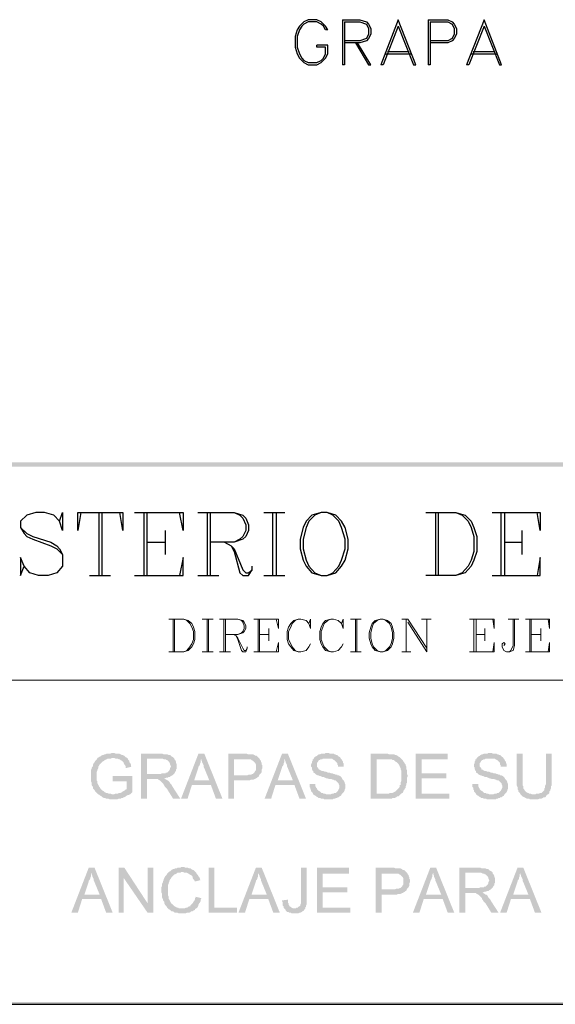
# Model space of a CAD drawing. Header units: millimetres. Extents: x 8 to 202, y 3 to 294.
# Tile 2 of 10: x 75 to 107, y 3 to 61. Entities that reach past the tile are written whole.
import ezdxf

# ---------------------------------------------------------------- set-up
doc = ezdxf.new("R2010")
doc.units = ezdxf.units.MM
doc.layers.add('DGE_CONTORNOS', color=7, linetype='Continuous', lineweight=0)
doc.layers.add('DGE_RELLENO', color=7, linetype='Continuous', lineweight=0)

msp = doc.modelspace()

# ---------------------------------------------------------------- hatches: boundary and pattern name
at = {"layer": 'DGE_RELLENO', "true_color": 0x000000}
for points in [[(23.4527, 34.8263), (23.7067, 34.5723), (201.9723, 34.8263)], [(23.7067, 34.5723), (201.9723, 34.8263), (201.8453, 34.5723)], [(80.899, 17.8929), (80.8567, 17.8929), (80.772, 17.8506), (80.5603, 17.8506), (80.4757, 17.8083), (80.4333, 17.8083), (80.3487, 17.7659), (80.3063, 17.7659), (80.2217, 17.7236), (80.1793, 17.6813), (80.137, 17.6813), (80.0947, 17.639), (80.01, 17.5966), (79.9677, 17.5119), (79.9253, 17.4696), (79.883, 17.4273), (79.8407, 17.3426), (79.7983, 17.3003), (79.756, 17.2156), (79.756, 17.131), (79.7137, 17.0886), (79.6713, 17.0039), (79.6713, 16.9616), (79.629, 16.8769), (79.629, 16.2419), (79.6713, 16.1573), (79.6713, 16.0303), (79.7137, 15.9456), (79.756, 15.9033), (79.756, 15.8186), (79.7983, 15.7763), (79.8407, 15.7339), (79.883, 15.6493), (79.9253, 15.607), (79.9677, 15.5646), (80.01, 15.5223), (80.0523, 15.4799), (80.9413, 15.4799), (80.8567, 15.4799), (80.772, 15.5223), (80.645, 15.5223), (80.5603, 15.5646), (80.518, 15.5646), (80.4333, 15.607), (80.391, 15.6493), (80.3063, 15.6916), (80.264, 15.7339), (80.2217, 15.7763), (80.1793, 15.8186), (80.137, 15.9033), (80.0947, 15.9456), (80.0947, 15.988), (80.0523, 16.0303), (80.01, 16.115), (80.01, 16.2419), (79.9677, 16.2843), (79.9677, 16.7923), (80.01, 16.8769), (80.01, 16.9193), (80.0523, 17.0039), (80.0523, 17.0886), (80.0947, 17.131), (80.137, 17.2156), (80.1793, 17.2579), (80.2217, 17.3003), (80.264, 17.3426), (80.3063, 17.3849), (80.391, 17.4273), (80.4333, 17.4696), (80.518, 17.5119), (80.5603, 17.5119), (80.6027, 17.5543), (80.772, 17.5543), (80.8567, 17.5966), (81.7457, 17.5966), (81.661, 17.639), (81.6187, 17.6813), (81.5763, 17.7236), (81.4917, 17.7659), (81.407, 17.7659), (81.407, 17.8083), (81.3647, 17.8083), (81.28, 17.8506), (81.0683, 17.8506), (80.9837, 17.8929)], [(83.693, 17.8506), (82.55, 17.8506), (82.55, 15.2259), (82.8887, 15.2259), (82.8887, 16.3689), (83.2697, 16.3689), (83.9047, 16.4113), (83.947, 16.4113), (84.0317, 16.4536), (84.1163, 16.4536), (84.1587, 16.4959), (84.2433, 16.4959), (84.2857, 16.5383), (84.3703, 16.5806), (84.4127, 16.623), (84.455, 16.6653), (82.8887, 16.6653), (82.8887, 17.5543), (83.693, 17.5543), (84.455, 17.5966), (84.4127, 17.639), (84.328, 17.6813), (84.2857, 17.7236), (84.2433, 17.7659), (84.1587, 17.7659), (84.074, 17.8083), (83.8623, 17.8083), (83.7777, 17.8506)], [(86.233, 17.8506), (85.8943, 17.8506), (84.8783, 15.2259), (85.2593, 15.2259), (85.5133, 16.0303), (86.614, 16.0303), (85.6403, 16.2843), (85.8943, 17.0463), (85.8943, 17.0886), (85.9367, 17.131), (85.979, 17.2156), (85.979, 17.2579), (86.0213, 17.3426), (86.0213, 17.4696), (86.0637, 17.5543)], [(86.233, 17.8506), (86.0637, 17.5543), (86.0637, 17.4696), (86.106, 17.3849), (86.106, 17.3426), (86.1483, 17.2579), (86.1907, 17.1733), (86.1907, 17.0886), (86.233, 17.0039), (86.5293, 16.2843), (85.6403, 16.2843), (86.614, 16.0303), (86.9103, 15.2259), (87.2913, 15.2259)], [(88.6037, 17.8506), (87.63, 17.8506), (87.63, 15.2259), (87.9687, 15.2259), (87.9687, 16.2843), (88.8577, 16.2843), (88.9423, 16.3266), (89.0693, 16.3266), (89.154, 16.3689), (89.1963, 16.3689), (89.2387, 16.4113), (89.3233, 16.4536), (89.3657, 16.4959), (89.408, 16.4959), (89.408, 16.5383), (87.9687, 16.5806), (87.9687, 17.5119), (88.646, 17.5119), (89.4503, 17.5543), (89.408, 17.5966), (89.3657, 17.639), (89.3233, 17.6813), (89.281, 17.7236), (89.1963, 17.7236), (89.154, 17.7659), (89.0693, 17.8083), (88.9847, 17.8083), (88.773, 17.8083), (88.6883, 17.8506)], [(91.1013, 17.8506), (90.7627, 17.8506), (89.7467, 15.2259), (90.1277, 15.2259), (90.3817, 16.0303), (91.4823, 16.0303), (90.5087, 16.2843), (90.7627, 17.0463), (90.7627, 17.0886), (90.805, 17.131), (90.8473, 17.2156), (90.8473, 17.2579), (90.8897, 17.3426), (90.8897, 17.4696), (90.932, 17.5543)], [(91.1013, 17.8506), (90.932, 17.5543), (90.932, 17.4696), (90.9743, 17.3849), (90.9743, 17.3426), (91.0167, 17.2579), (91.059, 17.1733), (91.059, 17.0886), (91.1013, 17.0039), (91.3977, 16.2843), (90.5087, 16.2843), (91.4823, 16.0303), (91.7787, 15.2259), (92.1597, 15.2259)], [(93.3873, 17.8929), (93.3027, 17.8929), (93.2603, 17.8506), (93.0487, 17.8506), (92.964, 17.8083), (92.9217, 17.8083), (92.837, 17.7659), (92.7947, 17.7236), (92.71, 17.6813), (92.6677, 17.639), (92.6253, 17.5966), (92.583, 17.5119), (92.5407, 17.5119), (92.5407, 17.4273), (92.4983, 17.3849), (92.4983, 17.3003), (92.456, 17.2156), (92.456, 17.0886), (92.4983, 17.0463), (92.4983, 16.9616), (92.5407, 16.8769), (92.5407, 16.8346), (92.583, 16.8346), (92.583, 16.7499), (92.6677, 16.7076), (92.71, 16.6653), (92.7523, 16.623), (92.837, 16.5806), (92.8793, 16.5806), (92.964, 16.5383), (93.0063, 16.5383), (93.091, 16.4959), (93.1757, 16.4959), (93.2603, 16.4536), (93.345, 16.4113), (93.3873, 16.4113), (93.5143, 16.3689), (93.6413, 16.3689), (93.726, 16.3266), (93.7683, 16.3266), (93.8107, 16.2843), (93.8953, 16.2843), (93.9377, 16.2419), (93.98, 16.1996), (94.0223, 16.1573), (94.0647, 16.115), (94.0647, 16.0726), (94.107, 15.988), (94.107, 15.8609), (94.0647, 15.7763), (94.0223, 15.6916), (93.98, 15.6493), (93.9377, 15.607), (93.8953, 15.5646), (93.8107, 15.5646), (93.7683, 15.5223), (93.6837, 15.5223), (93.599, 15.4799), (92.583, 15.4799), (92.6253, 15.4376), (92.71, 15.3953), (92.7523, 15.3529), (92.837, 15.3106), (92.8793, 15.2683), (92.964, 15.2683), (93.0487, 15.2259), (93.1757, 15.2259), (93.218, 15.1836), (93.472, 15.1836), (93.726, 15.1836), (93.7683, 15.2259), (93.853, 15.2259), (93.8953, 15.2683), (93.98, 15.2683), (93.98, 15.3106), (94.0647, 15.3106), (94.107, 15.3529), (94.1917, 15.3953), (94.234, 15.4799), (94.2763, 15.5223), (94.3187, 15.5646), (94.361, 15.607), (94.4033, 15.6916), (94.4033, 15.7339), (94.4457, 15.8186), (94.4457, 16.0726), (94.4033, 16.1573), (94.4033, 16.1996), (94.361, 16.2843), (94.3187, 16.3266), (94.2763, 16.3689), (94.234, 16.4536), (94.1917, 16.4959), (94.1493, 16.5383), (94.0647, 16.5806), (93.98, 16.5806), (93.98, 16.623), (93.8953, 16.623), (93.8107, 16.6653), (93.7683, 16.6653), (93.6837, 16.7076), (93.599, 16.7076), (93.5143, 16.7499), (93.4297, 16.7499), (93.345, 16.7923), (93.2603, 16.7923), (93.1757, 16.8346), (93.091, 16.8346), (93.0063, 16.8769), (92.964, 16.9193), (92.9217, 16.9193), (92.8793, 16.9616), (92.8793, 17.0039), (92.837, 17.0463), (92.7947, 17.0886), (92.7947, 17.3003), (92.837, 17.3426), (92.8793, 17.4273), (92.9217, 17.4696), (92.964, 17.4696), (93.0063, 17.5119), (93.091, 17.5119), (93.1333, 17.5543), (94.1917, 17.5543), (94.1493, 17.639), (94.0647, 17.6813), (94.0223, 17.7236), (93.98, 17.7659), (93.8953, 17.7659), (93.8953, 17.8083), (93.8107, 17.8083), (93.7683, 17.8506), (93.5567, 17.8506), (93.472, 17.8929)], [(96.8163, 17.8506), (95.9273, 17.8506), (95.9273, 15.2259), (97.155, 15.2259), (97.1973, 15.2683), (97.3243, 15.2683), (97.409, 15.3106), (97.4513, 15.3529), (97.536, 15.3529), (97.5783, 15.3953), (97.6207, 15.4376), (97.663, 15.4799), (97.7053, 15.5223), (96.266, 15.5223), (96.266, 17.5119), (96.8163, 17.5119), (97.7053, 17.5543), (97.663, 17.5966), (97.6207, 17.639), (97.536, 17.6813), (97.4937, 17.7236), (97.409, 17.7659), (97.3667, 17.7659), (97.282, 17.8083), (96.9857, 17.8083), (96.901, 17.8506)], [(100.4147, 17.8506), (98.552, 17.8506), (98.552, 15.2259), (100.4993, 15.2259), (100.4993, 15.5223), (98.8907, 15.5223), (98.8907, 16.4113), (100.33, 16.4113), (100.33, 16.7076), (98.8907, 16.7076), (98.8907, 17.5119), (100.4147, 17.5119)], [(102.87, 17.8929), (102.7853, 17.8929), (102.743, 17.8506), (102.5313, 17.8506), (102.4467, 17.8083), (102.4043, 17.8083), (102.3197, 17.7659), (102.2773, 17.7236), (102.1927, 17.6813), (102.1503, 17.639), (102.108, 17.5966), (102.0657, 17.5119), (102.0233, 17.5119), (102.0233, 17.4273), (101.981, 17.3849), (101.981, 17.3003), (101.9387, 17.2156), (101.9387, 17.0886), (101.981, 17.0463), (101.981, 16.9616), (102.0233, 16.8769), (102.0233, 16.8346), (102.0657, 16.8346), (102.0657, 16.7499), (102.1503, 16.7076), (102.1927, 16.6653), (102.235, 16.623), (102.3197, 16.5806), (102.362, 16.5806), (102.4467, 16.5383), (102.489, 16.5383), (102.5737, 16.4959), (102.6583, 16.4959), (102.743, 16.4536), (102.8277, 16.4113), (102.87, 16.4113), (102.997, 16.3689), (103.124, 16.3689), (103.2087, 16.3266), (103.251, 16.3266), (103.2933, 16.2843), (103.378, 16.2843), (103.4203, 16.2419), (103.4627, 16.1996), (103.505, 16.1573), (103.5473, 16.115), (103.5473, 16.0726), (103.5897, 15.988), (103.5897, 15.8609), (103.5473, 15.7763), (103.505, 15.6916), (103.4627, 15.6493), (103.4203, 15.607), (103.378, 15.5646), (103.2933, 15.5646), (103.251, 15.5223), (103.1663, 15.5223), (103.0817, 15.4799), (102.0657, 15.4799), (102.108, 15.4376), (102.1927, 15.3953), (102.235, 15.3529), (102.3197, 15.3106), (102.362, 15.2683), (102.4467, 15.2683), (102.5313, 15.2259), (102.6583, 15.2259), (102.7007, 15.1836), (102.9547, 15.1836), (103.2087, 15.1836), (103.251, 15.2259), (103.3357, 15.2259), (103.378, 15.2683), (103.4627, 15.2683), (103.4627, 15.3106), (103.5473, 15.3106), (103.5897, 15.3529), (103.6743, 15.3953), (103.7167, 15.4799), (103.759, 15.5223), (103.8013, 15.5646), (103.8437, 15.607), (103.886, 15.6916), (103.886, 15.7339), (103.9283, 15.8186), (103.9283, 16.0726), (103.886, 16.1573), (103.886, 16.1996), (103.8437, 16.2843), (103.8013, 16.3266), (103.759, 16.3689), (103.7167, 16.4536), (103.6743, 16.4959), (103.632, 16.5383), (103.5473, 16.5806), (103.4627, 16.5806), (103.4627, 16.623), (103.378, 16.623), (103.2933, 16.6653), (103.251, 16.6653), (103.1663, 16.7076), (103.0817, 16.7076), (102.997, 16.7499), (102.9123, 16.7499), (102.8277, 16.7923), (102.743, 16.7923), (102.6583, 16.8346), (102.5737, 16.8346), (102.489, 16.8769), (102.4467, 16.9193), (102.4043, 16.9193), (102.362, 16.9616), (102.362, 17.0039), (102.3197, 17.0463), (102.2773, 17.0886), (102.2773, 17.3003), (102.3197, 17.3426), (102.362, 17.4273), (102.4043, 17.4696), (102.4467, 17.4696), (102.489, 17.5119), (102.5737, 17.5119), (102.616, 17.5543), (103.6743, 17.5543), (103.632, 17.639), (103.5473, 17.6813), (103.505, 17.7236), (103.4627, 17.7659), (103.378, 17.7659), (103.378, 17.8083), (103.2933, 17.8083), (103.251, 17.8506), (103.0393, 17.8506), (102.9547, 17.8929)], [(104.775, 17.8506), (104.4363, 17.8506), (104.4363, 15.988), (104.4787, 15.9033), (104.4787, 15.7763), (104.521, 15.7339), (104.521, 15.6493), (104.5633, 15.607), (104.6057, 15.5646), (104.648, 15.4799), (105.41, 15.4799), (105.3253, 15.4799), (105.2407, 15.5223), (105.156, 15.5223), (105.1137, 15.5646), (105.0713, 15.5646), (104.9867, 15.607), (104.9443, 15.6493), (104.902, 15.6916), (104.8597, 15.7763), (104.8173, 15.8186), (104.8173, 15.9456), (104.775, 15.988), (104.775, 16.3266)], [(106.4683, 17.8506), (106.1297, 17.8506), (106.1297, 16.0726), (106.0873, 15.988), (106.0873, 15.8609), (106.045, 15.8186), (106.045, 15.7339), (106.0027, 15.6916), (105.9603, 15.6493), (105.918, 15.607), (105.8757, 15.5646), (105.791, 15.5646), (105.7487, 15.5223), (105.5793, 15.5223), (105.537, 15.4799), (104.648, 15.4799), (104.6903, 15.4376), (104.7327, 15.3953), (104.775, 15.3529), (104.8597, 15.3106), (104.902, 15.3106), (104.9443, 15.2683), (105.029, 15.2259), (105.156, 15.2259), (105.1983, 15.1836), (105.664, 15.1836), (105.7487, 15.2259), (105.8757, 15.2259), (105.9603, 15.2683), (106.0027, 15.3106), (106.0873, 15.3106), (106.1297, 15.3529), (106.172, 15.4376), (106.2567, 15.4799), (106.299, 15.5223), (106.3413, 15.5646), (106.3413, 15.6493), (106.3837, 15.6916), (106.3837, 15.7339), (106.426, 15.8186), (106.426, 15.9456), (106.4683, 15.988), (106.4683, 16.3266)], [(81.7457, 17.5966), (80.899, 17.5966), (80.9837, 17.5966), (81.0683, 17.5543), (81.1953, 17.5543), (81.28, 17.5119), (81.3223, 17.5119), (81.3647, 17.4696), (81.4493, 17.4273), (81.4917, 17.3849), (81.534, 17.3426), (81.534, 17.3003), (81.5763, 17.2156), (81.6187, 17.1733), (81.661, 17.0886), (81.661, 17.0039), (81.9997, 17.0886), (81.9573, 17.131), (81.9573, 17.2156), (81.915, 17.3003), (81.8727, 17.3426), (81.8727, 17.4273), (81.8303, 17.4696), (81.788, 17.5119), (81.788, 17.5543)], [(84.455, 17.5966), (83.693, 17.5543), (83.82, 17.5543), (83.9047, 17.5119), (83.9893, 17.5119), (84.0317, 17.4696), (84.074, 17.4696), (84.1163, 17.4273), (84.1587, 17.3849), (84.201, 17.3426), (84.2433, 17.2579), (84.2433, 17.2156), (84.2857, 17.131), (84.2857, 17.0886), (84.2433, 17.0039), (84.2433, 16.9616), (84.201, 16.8769), (84.1587, 16.8346), (84.1163, 16.7923), (84.074, 16.7499), (83.9893, 16.7499), (83.9893, 16.7076), (83.7777, 16.7076), (83.693, 16.6653), (82.8887, 16.6653), (84.455, 16.6653), (84.4973, 16.7076), (84.5397, 16.7923), (84.582, 16.8346), (84.582, 16.9193), (84.6243, 16.9616), (84.6243, 17.2579), (84.582, 17.3003), (84.582, 17.3849), (84.5397, 17.4696), (84.4973, 17.5119), (84.4973, 17.5543)], [(89.4503, 17.5543), (88.646, 17.5119), (88.9423, 17.5119), (88.9847, 17.4696), (89.0693, 17.4273), (89.1117, 17.3849), (89.154, 17.3426), (89.1963, 17.3003), (89.2387, 17.2156), (89.2387, 16.8769), (89.1963, 16.8346), (89.154, 16.7499), (89.1117, 16.7076), (89.0693, 16.6653), (89.027, 16.6653), (88.9423, 16.623), (88.8153, 16.623), (88.7307, 16.5806), (87.9687, 16.5806), (89.408, 16.5383), (89.4503, 16.623), (89.4927, 16.6653), (89.535, 16.7076), (89.5773, 16.7923), (89.5773, 16.9193), (89.6197, 17.0039), (89.6197, 17.1733), (89.5773, 17.2156), (89.5773, 17.3003), (89.535, 17.3849), (89.535, 17.4273), (89.4927, 17.4696)], [(94.1917, 17.5543), (93.3873, 17.5543), (93.6837, 17.5543), (93.726, 17.5119), (93.8107, 17.4696), (93.853, 17.4273), (93.8953, 17.3849), (93.9377, 17.3426), (93.98, 17.3003), (93.98, 17.2156), (94.0223, 17.1733), (94.0223, 17.0886), (94.361, 17.0886), (94.361, 17.2579), (94.3187, 17.3003), (94.3187, 17.3849), (94.2763, 17.4273), (94.234, 17.5119)], [(97.7053, 17.5543), (96.8163, 17.5119), (97.155, 17.5119), (97.1973, 17.4696), (97.282, 17.4696), (97.3243, 17.4273), (97.3667, 17.3849), (97.4513, 17.3426), (97.4937, 17.3003), (97.536, 17.2579), (97.5783, 17.1733), (97.6207, 17.131), (97.6207, 17.0886), (97.663, 17.0039), (97.663, 16.9616), (97.7053, 16.8769), (97.7053, 16.2419), (97.663, 16.1573), (97.663, 16.0303), (97.6207, 16.0303), (97.6207, 15.9456), (97.5783, 15.8609), (97.536, 15.8186), (97.4937, 15.7763), (97.4513, 15.7339), (97.409, 15.6916), (97.3667, 15.6493), (97.282, 15.607), (97.1973, 15.5646), (97.0703, 15.5646), (96.9857, 15.5223), (96.266, 15.5223), (97.7053, 15.5223), (97.79, 15.5646), (97.8323, 15.6493), (97.8323, 15.6916), (97.8747, 15.7339), (97.917, 15.8186), (97.9593, 15.8609), (97.9593, 15.9456), (98.0017, 16.0303), (98.0017, 16.115), (98.044, 16.1573), (98.044, 16.4536), (98.0863, 16.5383), (98.0863, 16.5806), (98.044, 16.6653), (98.044, 16.8769), (98.0017, 16.9616), (98.0017, 17.0886), (97.9593, 17.1733), (97.9593, 17.2156), (97.917, 17.2579), (97.8747, 17.3426), (97.8323, 17.3849), (97.79, 17.4696), (97.7477, 17.5119)], [(103.6743, 17.5543), (102.87, 17.5543), (103.1663, 17.5543), (103.2087, 17.5119), (103.2933, 17.4696), (103.3357, 17.4273), (103.378, 17.3849), (103.4203, 17.3426), (103.4627, 17.3003), (103.4627, 17.2156), (103.505, 17.1733), (103.505, 17.0886), (103.8437, 17.0886), (103.8437, 17.2579), (103.8013, 17.3003), (103.8013, 17.3849), (103.759, 17.4273), (103.7167, 17.5119)], [(82.042, 16.5383), (80.899, 16.5383), (80.899, 16.2419), (81.7033, 16.2419), (81.7033, 15.7763), (81.661, 15.7763), (81.6187, 15.7339), (81.5763, 15.6916), (81.4917, 15.6493), (81.4493, 15.607), (81.3647, 15.5646), (81.28, 15.5646), (81.1953, 15.5223), (81.0683, 15.5223), (80.9837, 15.4799), (80.0523, 15.4799), (80.137, 15.4376), (80.1793, 15.3953), (80.264, 15.3529), (80.3063, 15.3106), (80.391, 15.2683), (80.4333, 15.2683), (80.518, 15.2259), (80.645, 15.2259), (80.7297, 15.1836), (81.153, 15.1836), (81.2377, 15.2259), (81.3647, 15.2259), (81.407, 15.2683), (81.4917, 15.2683), (81.534, 15.3106), (81.5763, 15.3106), (81.661, 15.3529), (81.7033, 15.3953), (81.788, 15.4376), (81.8303, 15.4376), (81.915, 15.4799), (81.9573, 15.5223), (82.042, 15.607)], [(83.9047, 16.4113), (83.2697, 16.3689), (83.5237, 16.3689), (83.566, 16.3266), (83.6507, 16.2843), (83.693, 16.2419), (83.7353, 16.1996), (83.82, 16.115), (83.8623, 16.0726), (83.8623, 16.0303), (83.9047, 15.988), (83.947, 15.9033), (83.9893, 15.8609), (84.074, 15.7763), (84.4127, 15.2259), (84.836, 15.2259), (84.3703, 15.9456), (84.328, 16.0303), (84.2857, 16.0726), (84.2433, 16.115), (84.201, 16.1996), (84.1587, 16.2419), (84.1163, 16.2843), (84.074, 16.2843), (84.0317, 16.3266), (83.947, 16.3689)], [(92.71, 16.0726), (92.3713, 16.0726), (92.3713, 15.9033), (92.4137, 15.8609), (92.4137, 15.7763), (92.456, 15.7339), (92.456, 15.6493), (92.4983, 15.607), (92.5407, 15.5646), (92.583, 15.4799), (93.472, 15.4799), (93.345, 15.4799), (93.2603, 15.5223), (93.1757, 15.5223), (93.1333, 15.5646), (93.0487, 15.5646), (93.0063, 15.607), (92.964, 15.6493), (92.8793, 15.6916), (92.837, 15.7339), (92.7947, 15.7763), (92.7947, 15.8186), (92.7523, 15.8609), (92.71, 15.9456), (92.71, 16.0303)], [(102.1927, 16.0726), (101.854, 16.0726), (101.854, 15.9033), (101.8963, 15.8609), (101.8963, 15.7763), (101.9387, 15.7339), (101.9387, 15.6493), (101.981, 15.607), (102.0233, 15.5646), (102.0657, 15.4799), (102.9547, 15.4799), (102.8277, 15.4799), (102.743, 15.5223), (102.6583, 15.5223), (102.616, 15.5646), (102.5313, 15.5646), (102.489, 15.607), (102.4467, 15.6493), (102.362, 15.6916), (102.3197, 15.7339), (102.2773, 15.7763), (102.2773, 15.8186), (102.235, 15.8609), (102.1927, 15.9456), (102.1927, 16.0303)], [(79.8407, 11.2043), (79.502, 11.2043), (78.486, 8.5796), (78.867, 8.5796), (79.121, 9.3839), (80.2217, 9.3839), (79.248, 9.638), (79.502, 10.3999), (79.502, 10.4423), (79.5443, 10.4846), (79.5867, 10.5693), (79.5867, 10.6116), (79.629, 10.6963), (79.629, 10.8233), (79.6713, 10.9079)], [(79.8407, 11.2043), (79.6713, 10.9079), (79.6713, 10.8233), (79.7137, 10.7386), (79.7137, 10.6963), (79.756, 10.6116), (79.7983, 10.5269), (79.7983, 10.4423), (79.8407, 10.3576), (80.137, 9.638), (79.248, 9.638), (80.2217, 9.3839), (80.518, 8.5796), (80.899, 8.5796)], [(81.5763, 11.2043), (81.2377, 11.2043), (81.2377, 8.5796), (81.534, 8.5796), (81.534, 10.6116)], [(81.5763, 11.2043), (81.534, 10.6116), (82.931, 8.5796), (82.931, 9.13)], [(83.2697, 11.2043), (82.931, 11.2043), (82.931, 8.5796), (83.2697, 8.5796)], [(84.963, 11.2466), (84.8783, 11.2466), (84.836, 11.2043), (84.6667, 11.2043), (84.6243, 11.1619), (84.5397, 11.1619), (84.455, 11.1196), (84.4127, 11.1196), (84.328, 11.0773), (84.2857, 11.0349), (84.2433, 10.9926), (84.1587, 10.9503), (84.1163, 10.9079), (84.074, 10.8656), (84.0317, 10.781), (83.9893, 10.7386), (83.947, 10.6963), (83.9047, 10.6116), (83.8623, 10.5269), (83.8623, 10.4846), (83.82, 10.3999), (83.82, 10.3576), (83.7777, 10.273), (83.7777, 10.1459), (83.7353, 10.0613), (83.7353, 9.765), (83.7777, 9.6803), (83.7777, 9.4686), (83.82, 9.3839), (83.82, 9.3416), (83.8623, 9.257), (83.9047, 9.2146), (83.9047, 9.13), (83.947, 9.0453), (83.9893, 9.0029), (84.0317, 8.9606), (84.074, 8.8759), (84.1163, 8.8336), (84.1587, 8.7913), (84.963, 8.8336), (84.7513, 8.8336), (84.709, 8.8759), (84.6243, 8.8759), (84.582, 8.9183), (84.4973, 8.9606), (84.455, 9.0029), (84.4127, 9.0453), (84.3703, 9.0876), (84.2857, 9.13), (84.2857, 9.1723), (84.2433, 9.257), (84.201, 9.3416), (84.1587, 9.3839), (84.1587, 9.5109), (84.1163, 9.5956), (84.1163, 10.1883), (84.1587, 10.273), (84.1587, 10.3153), (84.201, 10.3999), (84.201, 10.4423), (84.2433, 10.5269), (84.2857, 10.5693), (84.328, 10.6539), (84.3703, 10.6963), (84.4127, 10.7386), (84.455, 10.781), (84.4973, 10.8233), (84.5397, 10.8233), (84.6243, 10.8656), (84.6667, 10.9079), (84.836, 10.9079), (84.8783, 10.9503), (85.725, 10.9503), (85.6827, 10.9926), (85.6403, 11.0349), (85.598, 11.0773), (85.5557, 11.0773), (85.471, 11.1196), (85.4287, 11.1619), (85.344, 11.1619), (85.2593, 11.2043), (85.1323, 11.2043), (85.0477, 11.2466)], [(85.725, 10.9503), (84.963, 10.9503), (85.0053, 10.9503), (85.09, 10.9079), (85.217, 10.9079), (85.3017, 10.8656), (85.344, 10.8233), (85.3863, 10.8233), (85.4287, 10.781), (85.5133, 10.7386), (85.5557, 10.6539), (85.5557, 10.6116), (85.598, 10.5269), (85.6403, 10.4846), (85.6827, 10.3999), (86.0213, 10.4846), (85.979, 10.5269), (85.979, 10.5693), (85.9367, 10.6539), (85.8943, 10.6963), (85.852, 10.781), (85.8097, 10.8233), (85.7673, 10.9079)], [(86.8257, 11.2043), (86.487, 11.2043), (86.487, 8.5796), (88.138, 8.5796), (88.138, 8.8759), (86.8257, 8.8759)], [(89.5773, 11.2043), (89.2387, 11.2043), (88.2227, 8.5796), (88.6037, 8.5796), (88.8577, 9.3839), (89.9583, 9.3839), (88.9847, 9.638), (89.2387, 10.3999), (89.2387, 10.4423), (89.281, 10.4846), (89.3233, 10.5693), (89.3233, 10.6116), (89.3657, 10.6963), (89.3657, 10.8233), (89.408, 10.9079)], [(89.5773, 11.2043), (89.408, 10.9079), (89.408, 10.8233), (89.4503, 10.7386), (89.4503, 10.6963), (89.4927, 10.6116), (89.535, 10.5269), (89.535, 10.4423), (89.5773, 10.3576), (89.8737, 9.638), (88.9847, 9.638), (89.9583, 9.3839), (90.2547, 8.5796), (90.6357, 8.5796)], [(92.202, 11.2043), (91.8633, 11.2043), (91.8633, 9.13), (91.821, 9.0453), (91.821, 9.0029), (91.7787, 8.9606), (91.694, 8.9183), (91.694, 8.8759), (91.6093, 8.8759), (91.567, 8.8336), (91.4823, 8.8336), (92.1173, 8.8336), (92.1173, 8.9183), (92.1597, 8.9183), (92.1597, 9.0029), (92.202, 9.0876), (92.202, 9.4263)], [(94.6573, 11.2043), (92.7947, 11.2043), (92.7947, 8.5796), (94.742, 8.5796), (94.742, 8.8759), (93.1333, 8.8759), (93.1333, 9.765), (94.5727, 9.765), (94.5727, 10.0613), (93.1333, 10.0613), (93.1333, 10.8656), (94.6573, 10.8656)], [(97.1973, 11.2043), (96.2237, 11.2043), (96.2237, 8.5796), (96.5623, 8.5796), (96.5623, 9.638), (97.4513, 9.638), (97.536, 9.6803), (97.663, 9.6803), (97.7477, 9.7226), (97.79, 9.7226), (97.8323, 9.765), (97.917, 9.8073), (97.9593, 9.8496), (98.0017, 9.8496), (98.0017, 9.8919), (96.5623, 9.9343), (96.5623, 10.8656), (97.2397, 10.8656), (98.044, 10.9079), (98.0017, 10.9503), (97.9593, 10.9926), (97.917, 11.0349), (97.8747, 11.0773), (97.79, 11.0773), (97.7477, 11.1196), (97.663, 11.1619), (97.5783, 11.1619), (97.3667, 11.1619), (97.282, 11.2043)], [(98.044, 10.9079), (97.2397, 10.8656), (97.536, 10.8656), (97.5783, 10.8233), (97.663, 10.781), (97.7053, 10.7386), (97.7477, 10.6963), (97.79, 10.6539), (97.8323, 10.5693), (97.8323, 10.2306), (97.79, 10.1883), (97.7477, 10.1036), (97.7053, 10.0613), (97.663, 10.0189), (97.6207, 10.0189), (97.536, 9.9766), (97.409, 9.9766), (97.3243, 9.9343), (96.5623, 9.9343), (98.0017, 9.8919), (98.044, 9.9766), (98.0863, 10.0189), (98.1287, 10.0613), (98.171, 10.1459), (98.171, 10.273), (98.2133, 10.3576), (98.2133, 10.5269), (98.171, 10.5693), (98.171, 10.6539), (98.1287, 10.7386), (98.1287, 10.781), (98.0863, 10.8233)], [(99.7373, 11.2043), (99.3987, 11.2043), (98.3827, 8.5796), (98.7637, 8.5796), (99.0177, 9.3839), (100.1183, 9.3839), (99.1447, 9.638), (99.3987, 10.3999), (99.3987, 10.4423), (99.441, 10.4846), (99.4833, 10.5693), (99.4833, 10.6116), (99.5257, 10.6963), (99.5257, 10.8233), (99.568, 10.9079)], [(99.7373, 11.2043), (99.568, 10.9079), (99.568, 10.8233), (99.6103, 10.7386), (99.6103, 10.6963), (99.6527, 10.6116), (99.695, 10.5269), (99.695, 10.4423), (99.7373, 10.3576), (100.0337, 9.638), (99.1447, 9.638), (100.1183, 9.3839), (100.4147, 8.5796), (100.7957, 8.5796)], [(102.235, 11.2043), (101.092, 11.2043), (101.092, 8.5796), (101.4307, 8.5796), (101.4307, 9.7226), (101.8117, 9.7226), (102.4467, 9.765), (102.489, 9.765), (102.5737, 9.8073), (102.6583, 9.8073), (102.7007, 9.8496), (102.7853, 9.8496), (102.8277, 9.8919), (102.9123, 9.9343), (102.9547, 9.9766), (102.997, 10.0189), (101.4307, 10.0189), (101.4307, 10.9079), (102.235, 10.9079), (102.997, 10.9503), (102.9547, 10.9926), (102.87, 11.0349), (102.8277, 11.0773), (102.7853, 11.1196), (102.7007, 11.1196), (102.616, 11.1619), (102.4043, 11.1619), (102.3197, 11.2043)], [(102.997, 10.9503), (102.235, 10.9079), (102.362, 10.9079), (102.4467, 10.8656), (102.5313, 10.8656), (102.5737, 10.8233), (102.616, 10.8233), (102.6583, 10.781), (102.7007, 10.7386), (102.743, 10.6963), (102.7853, 10.6116), (102.7853, 10.5693), (102.8277, 10.4846), (102.8277, 10.4423), (102.7853, 10.3576), (102.7853, 10.3153), (102.743, 10.2306), (102.7007, 10.1883), (102.6583, 10.1459), (102.616, 10.1036), (102.5313, 10.1036), (102.5313, 10.0613), (102.3197, 10.0613), (102.235, 10.0189), (101.4307, 10.0189), (102.997, 10.0189), (103.0393, 10.0613), (103.0817, 10.1459), (103.124, 10.1883), (103.124, 10.273), (103.1663, 10.3153), (103.1663, 10.6116), (103.124, 10.6539), (103.124, 10.7386), (103.0817, 10.8233), (103.0393, 10.8656), (103.0393, 10.9079)], [(104.8173, 11.2043), (104.4787, 11.2043), (103.4627, 8.5796), (103.8437, 8.5796), (104.0977, 9.3839), (105.1983, 9.3839), (104.2247, 9.638), (104.4787, 10.3999), (104.4787, 10.4423), (104.521, 10.4846), (104.5633, 10.5693), (104.5633, 10.6116), (104.6057, 10.6963), (104.6057, 10.8233), (104.648, 10.9079)], [(104.8173, 11.2043), (104.648, 10.9079), (104.648, 10.8233), (104.6903, 10.7386), (104.6903, 10.6963), (104.7327, 10.6116), (104.775, 10.5269), (104.775, 10.4423), (104.8173, 10.3576), (105.1137, 9.638), (104.2247, 9.638), (105.1983, 9.3839), (105.4947, 8.5796), (105.8757, 8.5796)], [(102.4467, 9.765), (101.8117, 9.7226), (102.0657, 9.7226), (102.108, 9.6803), (102.1927, 9.638), (102.235, 9.5956), (102.2773, 9.5533), (102.362, 9.4686), (102.4043, 9.4263), (102.4043, 9.3839), (102.4467, 9.3416), (102.489, 9.257), (102.5313, 9.2146), (102.616, 9.13), (102.9547, 8.5796), (103.378, 8.5796), (102.9123, 9.2993), (102.87, 9.3839), (102.8277, 9.4263), (102.7853, 9.4686), (102.743, 9.5533), (102.7007, 9.5956), (102.6583, 9.638), (102.616, 9.638), (102.5737, 9.6803), (102.489, 9.7226)], [(85.725, 9.5109), (85.725, 9.4686), (85.6827, 9.4263), (85.6827, 9.3416), (85.6403, 9.257), (85.598, 9.2146), (85.5557, 9.13), (85.5133, 9.0876), (85.471, 9.0453), (85.4287, 9.0029), (85.4287, 8.9606), (85.344, 8.9606), (85.3017, 8.9183), (85.217, 8.8759), (85.1747, 8.8759), (85.09, 8.8336), (84.963, 8.8336), (84.1587, 8.7913), (84.2433, 8.7489), (84.2857, 8.7066), (84.328, 8.6643), (84.4127, 8.6643), (84.455, 8.622), (84.5397, 8.5796), (84.6667, 8.5796), (84.7513, 8.5373), (85.1323, 8.5373), (85.217, 8.5796), (85.344, 8.5796), (85.4287, 8.622), (85.471, 8.6643), (85.5557, 8.6643), (85.598, 8.7066), (85.6827, 8.7489), (85.6827, 8.7913), (85.7673, 8.8336), (85.8097, 8.8759), (85.852, 8.9183), (85.8943, 9.0029), (85.8943, 9.0453), (85.9367, 9.13), (85.979, 9.1723), (86.0213, 9.257), (86.0213, 9.3416), (86.0637, 9.4263)], [(91.1013, 9.3416), (90.7627, 9.2993), (90.7627, 9.257), (90.805, 9.1723), (90.805, 9.0029), (90.8473, 8.9606), (90.8473, 8.8759), (90.8897, 8.8336), (90.932, 8.7913), (90.9743, 8.7489), (90.9743, 8.7066), (91.0167, 8.6643), (91.059, 8.622), (91.1437, 8.622), (91.186, 8.5796), (91.2707, 8.5796), (91.313, 8.5373), (91.694, 8.5373), (91.7787, 8.5796), (91.821, 8.5796), (91.9057, 8.622), (91.948, 8.6643), (92.0327, 8.7066), (92.075, 8.7913), (92.1173, 8.8336), (91.3977, 8.8336), (91.313, 8.8759), (91.2707, 8.9183), (91.186, 8.9606), (91.186, 9.0029), (91.1437, 9.0453), (91.1437, 9.13), (91.1013, 9.1723), (91.1013, 9.257)], [(201.9723, 3.2456), (201.8453, 3.3726), (23.5797, 3.2456)], [(201.8453, 3.3726), (23.5797, 3.2456), (23.7067, 3.3726)]]:
    msp.add_hatch(color=7, dxfattribs=at).paths.add_polyline_path(points, flags=0)

# ---------------------------------------------------------------- linework, layer by layer
at = {"layer": 'DGE_CONTORNOS', "lineweight": 25}
for points in [[(93.4297, 60.0147), (93.3027, 60.2264), (93.0487, 60.4804), (92.7947, 60.6074), (92.2867, 60.6074), (92.0327, 60.4804), (91.7787, 60.2264), (91.6517, 60.0147), (91.5247, 59.6337), (91.5247, 58.9987), (91.6517, 58.6177), (91.7787, 58.3637), (92.0327, 58.1097), (92.2867, 57.9827), (92.7947, 57.9827), (93.0487, 58.1097), (93.3027, 58.3637), (93.4297, 58.6177), (93.4297, 59.1257), (92.7947, 59.1257)], [(93.4297, 60.0147), (93.3027, 60.0147), (93.1757, 60.2264), (93.0487, 60.3534), (92.7947, 60.4804), (92.2867, 60.4804), (92.0327, 60.3534), (91.9057, 60.2264), (91.7787, 60.0147), (91.6517, 59.6337), (91.6517, 58.9987), (91.7787, 58.6177), (91.9057, 58.3637), (92.0327, 58.2367), (92.2867, 58.1097), (92.7947, 58.1097), (93.0487, 58.2367), (93.1757, 58.3637), (93.3027, 58.6177), (93.3027, 58.9987), (92.7947, 58.9987), (92.7947, 59.1257)], [(94.2763, 60.6074), (94.2763, 57.9827)], [(94.2763, 60.6074), (95.2923, 60.6074), (95.6733, 60.4804), (95.8003, 60.3534), (95.9273, 60.0994), (95.9273, 59.7607), (95.8003, 59.5067), (95.6733, 59.3797), (95.2923, 59.2527), (94.4033, 59.2527)], [(94.4033, 60.4804), (94.4033, 57.9827), (94.2763, 57.9827)], [(94.4033, 60.4804), (95.2923, 60.4804), (95.6733, 60.3534), (95.8003, 60.0994), (95.8003, 59.7607), (95.6733, 59.5067), (95.2923, 59.3797), (94.4033, 59.3797)], [(97.536, 60.6074), (96.52, 57.9827)], [(97.536, 60.2264), (98.425, 57.9827), (98.552, 57.9827), (97.536, 60.6074)], [(99.2717, 60.6074), (99.2717, 57.9827)], [(99.2717, 60.6074), (100.4147, 60.6074), (100.6687, 60.4804), (100.7957, 60.3534), (100.9227, 60.0994), (100.9227, 59.7607), (100.7957, 59.5067), (100.6687, 59.3797), (100.4147, 59.2527), (99.3987, 59.2527)], [(99.3987, 60.4804), (99.3987, 57.9827), (99.2717, 57.9827)], [(99.3987, 60.4804), (100.4147, 60.4804), (100.6687, 60.3534), (100.7957, 60.0994), (100.7957, 59.7607), (100.6687, 59.5067), (100.4147, 59.3797), (99.3987, 59.3797)], [(102.5313, 60.6074), (101.5153, 57.9827)], [(102.5313, 60.2264), (103.4203, 57.9827), (103.5473, 57.9827), (102.5313, 60.6074)], [(97.536, 60.2264), (96.647, 57.9827), (96.52, 57.9827)], [(102.5313, 60.2264), (101.6423, 57.9827), (101.5153, 57.9827)], [(95.0383, 59.2527), (95.8003, 57.9827), (95.9273, 57.9827), (95.1653, 59.2527)], [(96.774, 58.6177), (98.298, 58.6177)], [(96.901, 58.7447), (98.171, 58.7447)], [(101.7693, 58.6177), (103.2933, 58.6177)], [(101.8963, 58.7447), (103.1663, 58.7447)], [(77.8087, 31.3973), (77.978, 31.9053), (77.978, 30.847), (77.8087, 31.3973), (77.47, 31.7359), (76.9197, 31.9053), (76.4117, 31.9053), (75.9037, 31.7359), (75.5227, 31.3973), (75.5227, 31.0163), (75.7343, 30.6776), (75.9037, 30.5083), (76.2423, 30.339), (77.3007, 29.9579), (77.6393, 29.7886), (77.978, 29.4499)], [(79.0363, 31.9053), (78.867, 30.847), (78.867, 31.9053), (81.4917, 31.9053), (81.4917, 30.847), (81.3223, 31.9053)], [(80.0947, 31.9053), (80.0947, 28.2223)], [(80.264, 31.9053), (80.264, 28.2223)], [(82.169, 31.9053), (85.0053, 31.9053), (85.0053, 30.847), (84.7937, 31.9053)], [(82.7193, 31.9053), (82.7193, 28.2223)], [(82.8887, 31.9053), (82.8887, 28.2223)], [(85.852, 31.9053), (87.9687, 31.9053), (88.4767, 31.7359), (88.646, 31.5666), (88.8153, 31.1856), (88.8153, 30.847), (88.646, 30.5083), (88.4767, 30.339), (87.9687, 30.1696), (86.5717, 30.1696)], [(86.4023, 31.9053), (86.4023, 28.2223)], [(86.5717, 31.9053), (86.5717, 28.2223)], [(87.9687, 31.9053), (88.3073, 31.7359), (88.4767, 31.5666), (88.646, 31.1856), (88.646, 30.847), (88.4767, 30.5083), (88.3073, 30.339), (87.9687, 30.1696)], [(89.7043, 31.9053), (90.932, 31.9053)], [(90.2123, 31.9053), (90.2123, 28.2223)], [(90.424, 31.9053), (90.424, 28.2223)], [(93.0487, 31.9053), (92.4983, 31.7359), (92.1597, 31.3973), (91.9903, 31.0163), (91.821, 30.339), (91.821, 29.7886), (91.9903, 29.1113), (92.1597, 28.7726), (92.4983, 28.3916), (93.0487, 28.2223), (93.3873, 28.2223), (93.8953, 28.3916), (94.234, 28.7726), (94.4457, 29.1113), (94.615, 29.7886), (94.615, 30.339), (94.4457, 31.0163), (94.234, 31.3973), (93.8953, 31.7359), (93.3873, 31.9053), (93.0487, 31.9053), (92.6677, 31.7359), (92.329, 31.3973), (92.1597, 31.0163), (91.9903, 30.339), (91.9903, 29.7886), (92.1597, 29.1113), (92.329, 28.7726), (92.6677, 28.3916), (93.0487, 28.2223)], [(93.3873, 28.2223), (93.726, 28.3916), (94.0647, 28.7726), (94.234, 29.1113), (94.4457, 29.7886), (94.4457, 30.339), (94.234, 31.0163), (94.0647, 31.3973), (93.726, 31.7359), (93.3873, 31.9053)], [(99.1447, 31.9053), (100.8803, 31.9053), (101.4307, 31.7359), (101.7693, 31.3973), (101.9387, 31.0163), (102.108, 30.5083), (102.108, 29.6193), (101.9387, 29.1113), (101.7693, 28.7726), (101.4307, 28.3916), (100.8803, 28.2223), (99.1447, 28.2223)], [(99.695, 31.9053), (99.695, 28.2223)], [(99.8643, 31.9053), (99.8643, 28.2223)], [(100.8803, 31.9053), (101.2613, 31.7359), (101.6, 31.3973), (101.7693, 31.0163), (101.9387, 30.5083), (101.9387, 29.6193), (101.7693, 29.1113), (101.6, 28.7726), (101.2613, 28.3916), (100.8803, 28.2223)], [(102.997, 31.9053), (105.791, 31.9053), (105.791, 30.847), (105.6217, 31.9053)], [(103.505, 31.9053), (103.505, 28.2223)], [(103.7167, 31.9053), (103.7167, 28.2223)], [(75.5227, 31.0163), (75.9037, 30.6776), (76.2423, 30.5083), (77.3007, 30.1696), (77.6393, 29.9579), (77.8087, 29.7886), (77.978, 29.4499), (77.978, 28.7726), (77.6393, 28.3916), (77.1313, 28.2223), (76.581, 28.2223), (76.073, 28.3916), (75.7343, 28.7726), (75.5227, 29.2806), (75.5227, 28.2223), (75.7343, 28.7726)], [(83.947, 30.847), (83.947, 29.4499)], [(104.7327, 30.847), (104.7327, 29.4499)], [(82.8887, 30.1696), (83.947, 30.1696)], [(87.4183, 30.1696), (87.7993, 29.9579), (87.9687, 29.7886), (88.4767, 28.5609), (88.646, 28.3916), (88.8153, 28.3916), (89.027, 28.5609)], [(87.7993, 29.9579), (87.9687, 29.6193), (88.3073, 28.3916), (88.4767, 28.2223), (88.8153, 28.2223), (89.027, 28.5609), (89.027, 28.7726)], [(103.7167, 30.1696), (104.7327, 30.1696)], [(82.169, 28.2223), (85.0053, 28.2223), (85.0053, 29.2806), (84.7937, 28.2223)], [(102.997, 28.2223), (105.791, 28.2223), (105.791, 29.2806), (105.6217, 28.2223)], [(79.5443, 28.2223), (80.772, 28.2223)], [(85.852, 28.2223), (87.0797, 28.2223)], [(89.7043, 28.2223), (90.932, 28.2223)], [(7.874, 3.2456), (201.9723, 3.2456)]]:
    msp.add_lwpolyline(points, dxfattribs=at)
at = {"layer": 'DGE_CONTORNOS', "lineweight": 5}
for points in [[(84.1587, 25.6823), (85.0477, 25.6823), (85.3017, 25.5976), (85.5133, 25.4283), (85.598, 25.2166), (85.6827, 24.9626), (85.6827, 24.497), (85.598, 24.2429), (85.5133, 24.0736), (85.3017, 23.8619), (85.0477, 23.7773), (84.1587, 23.7773)], [(84.4127, 25.6823), (84.4127, 23.7773)], [(84.4973, 25.6823), (84.4973, 23.7773)], [(85.0477, 25.6823), (85.217, 25.5976), (85.3863, 25.4283), (85.5133, 25.2166), (85.598, 24.9626), (85.598, 24.497), (85.5133, 24.2429), (85.3863, 24.0736), (85.217, 23.8619), (85.0477, 23.7773)], [(86.106, 25.6823), (86.741, 25.6823)], [(86.4023, 25.6823), (86.4023, 23.7773)], [(86.487, 25.6823), (86.487, 23.7773)], [(87.122, 25.6823), (88.1803, 25.6823), (88.4767, 25.5976), (88.5613, 25.513), (88.646, 25.3013), (88.646, 25.132), (88.5613, 24.9626), (88.4767, 24.8779), (88.1803, 24.7933), (87.4607, 24.7933)], [(87.376, 25.6823), (87.376, 23.7773)], [(87.4607, 25.6823), (87.4607, 23.7773)], [(88.1803, 25.6823), (88.392, 25.5976), (88.4767, 25.513), (88.5613, 25.3013), (88.5613, 25.132), (88.4767, 24.9626), (88.392, 24.8779), (88.1803, 24.7933)], [(89.1117, 25.6823), (90.551, 25.6823), (90.551, 25.132), (90.424, 25.6823)], [(89.3657, 25.6823), (89.3657, 23.7773)], [(89.4503, 25.6823), (89.4503, 23.7773)], [(92.329, 25.4283), (92.4137, 25.132), (92.4137, 25.6823), (92.329, 25.4283), (92.1597, 25.5976), (91.8633, 25.6823), (91.694, 25.6823), (91.44, 25.5976), (91.2707, 25.4283), (91.1437, 25.2166), (91.059, 24.9626), (91.059, 24.497), (91.1437, 24.2429), (91.2707, 24.0736), (91.44, 23.8619), (91.694, 23.7773), (91.8633, 23.7773), (92.1597, 23.8619), (92.329, 24.0736), (92.4137, 24.2429)], [(91.694, 25.6823), (91.5247, 25.5976), (91.3553, 25.4283), (91.2707, 25.2166), (91.1437, 24.9626), (91.1437, 24.497), (91.2707, 24.2429), (91.3553, 24.0736), (91.5247, 23.8619), (91.694, 23.7773)], [(94.234, 25.4283), (94.3187, 25.132), (94.3187, 25.6823), (94.234, 25.4283), (94.0223, 25.5976), (93.7683, 25.6823), (93.599, 25.6823), (93.3027, 25.5976), (93.1333, 25.4283), (93.0487, 25.2166), (92.964, 24.9626), (92.964, 24.497), (93.0487, 24.2429), (93.1333, 24.0736), (93.3027, 23.8619), (93.599, 23.7773), (93.7683, 23.7773), (94.0223, 23.8619), (94.234, 24.0736), (94.3187, 24.2429)], [(93.599, 25.6823), (93.4297, 25.5976), (93.218, 25.4283), (93.1333, 25.2166), (93.0487, 24.9626), (93.0487, 24.497), (93.1333, 24.2429), (93.218, 24.0736), (93.4297, 23.8619), (93.599, 23.7773)], [(94.742, 25.6823), (95.377, 25.6823)], [(95.0383, 25.6823), (95.0383, 23.7773)], [(95.123, 25.6823), (95.123, 23.7773)], [(96.4777, 25.6823), (96.1813, 25.5976), (96.012, 25.4283), (95.9273, 25.2166), (95.8427, 24.8779), (95.8427, 24.5816), (95.9273, 24.2429), (96.012, 24.0736), (96.1813, 23.8619), (96.4777, 23.7773), (96.647, 23.7773), (96.901, 23.8619), (97.1127, 24.0736), (97.1973, 24.2429), (97.282, 24.5816), (97.282, 24.8779), (97.1973, 25.2166), (97.1127, 25.4283), (96.901, 25.5976), (96.647, 25.6823), (96.4777, 25.6823), (96.3083, 25.5976), (96.0967, 25.4283), (96.012, 25.2166), (95.9273, 24.8779), (95.9273, 24.5816), (96.012, 24.2429), (96.0967, 24.0736), (96.3083, 23.8619), (96.4777, 23.7773)], [(96.647, 23.7773), (96.8163, 23.8619), (97.028, 24.0736), (97.1127, 24.2429), (97.1973, 24.5816), (97.1973, 24.8779), (97.1127, 25.2166), (97.028, 25.4283), (96.8163, 25.5976), (96.647, 25.6823)], [(97.7477, 25.6823), (98.0863, 25.6823)], [(98.0017, 25.6823), (98.0017, 23.7773)], [(98.0863, 25.6823), (99.187, 23.989)], [(98.0863, 25.513), (99.187, 23.7773), (99.187, 25.6823)], [(98.8907, 25.6823), (99.441, 25.6823)], [(101.6847, 25.6823), (103.124, 25.6823), (103.124, 25.132), (103.0393, 25.6823)], [(101.9387, 25.6823), (101.9387, 23.7773)], [(102.0657, 25.6823), (102.0657, 23.7773)], [(104.3093, 25.6823), (104.3093, 24.1583), (104.2247, 23.8619), (104.013, 23.7773), (103.8437, 23.7773), (103.6743, 23.8619), (103.5897, 24.0736), (103.5897, 24.2429), (103.6743, 24.3276), (103.759, 24.2429), (103.6743, 24.1583)], [(103.9283, 25.6823), (104.5633, 25.6823)], [(104.2247, 25.6823), (104.2247, 24.1583), (104.0977, 23.8619), (104.013, 23.7773)], [(104.9443, 25.6823), (106.3413, 25.6823), (106.3413, 25.132), (106.2567, 25.6823)], [(105.1983, 25.6823), (105.1983, 23.7773)], [(105.283, 25.6823), (105.283, 23.7773)], [(87.9263, 24.7933), (88.0957, 24.7086), (88.1803, 24.5816), (88.4767, 23.989), (88.5613, 23.8619), (88.646, 23.8619), (88.7307, 23.989)], [(88.0957, 24.7086), (88.1803, 24.497), (88.392, 23.8619), (88.4767, 23.7773), (88.646, 23.7773), (88.7307, 23.989), (88.7307, 24.0736)], [(89.4503, 24.7933), (90.0007, 24.7933)], [(90.0007, 25.132), (90.0007, 24.4123)], [(102.0657, 24.7933), (102.5737, 24.7933)], [(102.5737, 25.132), (102.5737, 24.4123)], [(105.283, 24.7933), (105.8333, 24.7933)], [(105.8333, 25.132), (105.8333, 24.4123)], [(89.1117, 23.7773), (90.551, 23.7773), (90.551, 24.3276), (90.424, 23.7773)], [(101.6847, 23.7773), (103.124, 23.7773), (103.124, 24.3276), (103.0393, 23.7773)], [(104.9443, 23.7773), (106.3413, 23.7773), (106.3413, 24.3276), (106.2567, 23.7773)], [(86.106, 23.7773), (86.741, 23.7773)], [(87.122, 23.7773), (87.757, 23.7773)], [(94.742, 23.7773), (95.377, 23.7773)], [(97.7477, 23.7773), (98.2557, 23.7773)]]:
    msp.add_lwpolyline(points, dxfattribs=at)
at = {"layer": 'DGE_CONTORNOS', "lineweight": 9}
msp.add_lwpolyline([(23.5797, 22.1263), (201.9723, 22.1263)], dxfattribs=at)

doc.saveas('drawing.dxf')
